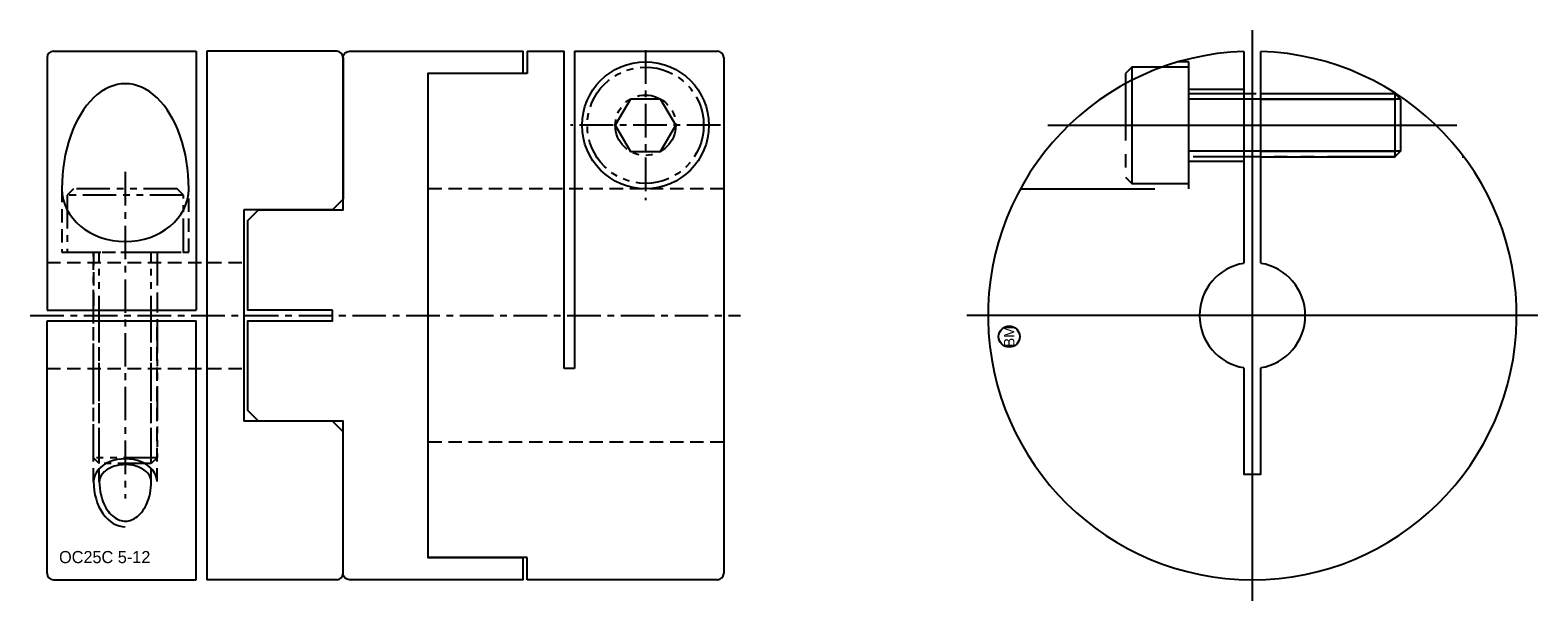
# Model space of a CAD drawing. Extents: x -10.1 to 61.2, y -13.5 to 13.5.
import ezdxf
from ezdxf.enums import TextEntityAlignment as Align

# ---------------------------------------------------------------- set-up
doc = ezdxf.new("R2010")
doc.units = 0
doc.header["$MEASUREMENT"] = 0
for name, pattern in [('CENTER', [50.8, 31.75, -6.35, 6.35, -6.35]), ('HIDDEN', [9.525, 6.35, -3.175]), ('PHANTOM', [63.5, 31.75, -6.35, 6.35, -6.35, 6.35, -6.35])]:
    doc.linetypes.add(name, pattern=pattern)
doc.layers.get('0').update_dxf_attribs({"linetype": 'CONTINUOUS'})
for name, color, linetype in [('BOM', 6, 'CONTINUOUS'), ('CENTER', 1, 'CENTER'), ('HIDDEN', 2, 'HIDDEN'), ('PHANTOM', 6, 'PHANTOM'), ('THIN', 3, 'CONTINUOUS')]:
    doc.layers.add(name, color=color, linetype=linetype)

# ---------------------------------------------------------------- blocks, each defined once
blk = doc.blocks.new('MCLBM2')
blk.add_circle((0, 0), 0.5)
blk.add_text('BM', height=0.5).set_placement((0, 0), align=Align.MIDDLE)
at = {"flags": 1}
for tag, p in [('NAME', (0, -1)), ('ENAME', (0, -2)), ('SPEC', (0, -3)), ('MATERIAL', (0, -4)), ('QTY', (0, -5)), ('WEIGHT', (0, -6)), ('PRICE', (0, -7)), ('REMARK', (0, -8)), ('USER1', (0, -9)), ('USER2', (0, -10)), ('USER3', (0, -11)), ('USER4', (0, -12)), ('USER5', (0, -13)), ('USER6', (0, -14))]:
    blk.add_attdef(tag, p, '', height=0.5, dxfattribs=at)

msp = doc.modelspace()

# ---------------------------------------------------------------- linework, layer by layer
at = {"ltscale": 0.1}
for p, q in [((-9.3, 12.2), (-9.3, 0.25)), ((-9, 12.5), (-2.25, 12.5)), ((-2.25, 12.5), (-2.25, 0.25)), ((-1.75, 12.5), (-1.75, -12.5)), ((4.4, 12.5), (-1.75, 12.5)), ((4.7, 12.2), (4.7, 5.5)), ((13.4, 12.5), (13.4, 11.455)), ((13.4, 12.5), (15.15, 12.5)), ((15.15, -2.5), (15.15, 12.5)), ((15.65, 12.5), (22.4, 12.5)), ((15.65, 12.5), (15.65, -2.5)), ((22.7, 12.2), (22.7, -12.2)), ((8.7, 11.455), (8.7, -11.455)), ((13.4, 11.455), (8.7, 11.455)), ((0, 5), (0, -5)), ((4.2, 5), (0, 5)), ((4.7, 5.5), (4.2, 5)), ((-9.3, 0.25), (-2.25, 0.25)), ((-9.3, -12.2), (-9.3, -0.25)), ((-9.3, -0.25), (-2.25, -0.25)), ((-2.25, -12.5), (-2.25, -0.25)), ((15.65, -2.5), (15.15, -2.5)), ((4.2, -5), (0, -5)), ((4.7, -5.5), (4.2, -5)), ((4.7, -12.2), (4.7, -5.5)), ((13.4, -11.455), (8.7, -11.455)), ((13.4, -12.5), (13.4, -11.455)), ((-9, -12.5), (-2.25, -12.5)), ((4.4, -12.5), (-1.75, -12.5)), ((22.4, -12.5), (13.4, -12.5))]:
    msp.add_line(p, q, dxfattribs=at)
for p, q in [((47.3, 12.494), (47.3, 2.468)), ((48.1, 2.468), (48.1, 12.494))]:
    msp.add_line(p, q)
msp.add_lwpolyline([(4.2, 0.25), (0.2, 0.25), (0.2, 4.5), (0.7, 5), (4.7, 5), (4.7, 12.2, -0.414214), (5, 12.5), (13.2, 12.5), (13.2, 11.455), (8.7, 11.455), (8.7, -11.455), (13.2, -11.455), (13.2, -12.5), (5, -12.5, -0.414214), (4.7, -12.2), (4.7, -5), (0.7, -5), (0.2, -4.5), (0.2, -0.25), (4.2, -0.25)], format="xyb", close=True, dxfattribs=at)
msp.add_lwpolyline([(47.3, -2.468), (47.3, -7.5), (48.1, -7.5), (48.1, -2.468)])
msp.add_circle((19, 9), 3, dxfattribs=at)
for centre, start, end in [((-9, 12.2), 90, 180), ((4.4, 12.2), 0, 90), ((22.4, 12.2), 0, 90), ((-9, -12.2), 180, 270), ((4.4, -12.2), 270, 0), ((22.4, -12.2), 270, 0)]:
    msp.add_arc(centre, 0.3, start, end, dxfattribs=at)
for radius, start, end in [(12.5, 91.83378, 88.16622), (2.5, 99.2069, 260.7931), (2.5, 279.2069, 80.7931)]:
    msp.add_arc((47.7, 0), radius, start, end)
for major_axis, ratio, start_param, end_param in [((0, 4.977), 0.602744, 4.712389, 7.853982), ((3, 0), 0.82954, 3.141593, 6.283185)]:
    msp.add_ellipse((-5.6, 5.989), major_axis=major_axis, ratio=ratio, start_param=start_param, end_param=end_param, dxfattribs=at)
for points, knots in [([(-4.371, -7.855), (-4.371, -7.74), (-4.41, -7.622), (-4.585, -7.392), (-4.722, -7.282), (-5.071, -7.12), (-5.281, -7.068), (-5.712, -7.044), (-5.933, -7.071), (-6.321, -7.194), (-6.487, -7.29), (-6.722, -7.509), (-6.791, -7.629), (-6.825, -7.782), (-6.829, -7.818), (-6.829, -7.855)], [0, 0, 0, 0, 0.497201, 0.497201, 0.994403, 0.994403, 1.491604, 1.491604, 1.988806, 1.988806, 2.486007, 2.486007, 2.983209, 2.983209, 3.141593, 3.141593, 3.141593, 3.141593]), ([(-6.829, -7.855), (-6.829, -8.065), (-6.806, -8.274), (-6.687, -8.781), (-6.56, -9.059), (-6.242, -9.478), (-6.054, -9.618), (-5.68, -9.749), (-5.492, -9.745), (-5.118, -9.6), (-4.931, -9.453), (-4.619, -9.021), (-4.497, -8.737), (-4.391, -8.241), (-4.371, -8.048), (-4.371, -7.855)], [1.570796, 1.570796, 1.570796, 1.570796, 1.892334, 1.892334, 2.397123, 2.397123, 2.901912, 2.901912, 3.406701, 3.406701, 3.911489, 3.911489, 4.416278, 4.416278, 4.712389, 4.712389, 4.712389, 4.712389])]:
    msp.add_open_spline(points, degree=3, knots=knots, dxfattribs=at)
at = {"layer": 'CENTER'}
for p, q in [((47.7, -13.5), (47.7, 13.5)), ((38.025, 9), (57.375, 9)), ((61.2, 0), (34.2, 0))]:
    msp.add_line(p, q, dxfattribs=at)
at = {"layer": 'CENTER', "ltscale": 0.05}
for p, q in [((19, 12.55), (19, 5.45)), ((22.55, 9), (15.45, 9)), ((-5.6, 6.789), (-5.6, -8.655)), ((-10.1, 0), (23.5, 0))]:
    msp.add_line(p, q, dxfattribs=at)
at = {"layer": 'HIDDEN'}
for p, q in [((44.7, 10.7), (47.3, 10.7)), ((48.1, 10.5), (54.482, 10.5)), ((48.1, 10.229), (54.884, 10.229)), ((44.7, 7.3), (47.3, 7.3)), ((48.1, 7.771), (57.491, 7.771)), ((48.1, 7.5), (57.7, 7.5))]:
    msp.add_line(p, q, dxfattribs=at)
at = {"layer": 'HIDDEN', "ltscale": 0.1}
for p, q in [((-8.6, 5.989), (-8.6, 3)), ((-2.6, 3), (-2.6, 5.989)), ((22.7, 6), (8.7, 6)), ((-8.6, 3), (-2.6, 3)), ((-7.1, 3), (-7.1, 0.25)), ((-4.1, 3), (-4.1, 0.25)), ((-9.3, 2.5), (0, 2.5)), ((-7.1, -7.855), (-7.1, -0.25)), ((-6.829, -7.855), (-6.829, -0.25)), ((-4.371, -7.855), (-4.371, -0.25)), ((-4.1, -7.855), (-4.1, -0.25)), ((-9.3, -2.5), (0, -2.5)), ((22.7, -6), (8.7, -6))]:
    msp.add_line(p, q, dxfattribs=at)
at = {"layer": 'HIDDEN'}
msp.add_lwpolyline([(36.734, 6), (44.7, 6), (44.7, 12), (44.2, 12)], dxfattribs=at)
at = {"layer": 'PHANTOM'}
for p, q in [((42, 11.75), (42, 6.25)), ((54.7, 10.229), (44.7, 10.229)), ((54.429, 10.5), (54.429, 7.5)), ((54.7, 7.771), (44.7, 7.771))]:
    msp.add_line(p, q, dxfattribs=at)
at = {"layer": 'PHANTOM', "ltscale": 0.05}
for p, q in [((-2.85, 5.7), (-8.35, 5.7)), ((-6.829, -7), (-6.829, 3)), ((-4.371, -7), (-4.371, 3)), ((-4.1, -6.729), (-7.1, -6.729))]:
    msp.add_line(p, q, dxfattribs=at)
at = {"layer": 'PHANTOM', "ltscale": 0.1}
msp.add_lwpolyline([(44.7, 11.75), (42, 11.75), (41.7, 11.45), (41.7, 6.55), (42, 6.25), (44.7, 6.25)], close=True, dxfattribs=at)
at = {"layer": 'PHANTOM', "ltscale": 0.05}
for points in [[(20.43, 9), (19.715, 10.238), (18.285, 10.238), (17.57, 9), (18.285, 7.762), (19.715, 7.762)], [(-2.85, 3), (-2.85, 5.7), (-3.15, 6), (-8.05, 6), (-8.35, 5.7), (-8.35, 3)]]:
    msp.add_lwpolyline(points, close=True, dxfattribs=at)
at = {"layer": 'PHANTOM', "ltscale": 0.1}
msp.add_lwpolyline([(44.7, 10.5), (54.429, 10.5), (54.7, 10.229), (54.7, 7.771), (54.429, 7.5), (44.7, 7.5)], dxfattribs=at)
at = {"layer": 'PHANTOM', "ltscale": 0.05}
msp.add_lwpolyline([(-4.1, 3), (-4.1, -6.729), (-4.371, -7), (-6.829, -7), (-7.1, -6.729), (-7.1, 3)], dxfattribs=at)
for radius in [2.75, 1.43]:
    msp.add_circle((19, 9), radius, dxfattribs=at)
at = {"layer": 'THIN', "ltscale": 0.1}
for major_axis, ratio, start_param in [((1.5, 0), 0.715038, 0), ((0, 2.145), 0.699264, 1.570796)]:
    msp.add_ellipse((-5.6, -7.855), major_axis=major_axis, ratio=ratio, start_param=start_param, end_param=3.141593, dxfattribs=at)

# ---------------------------------------------------------------- block references
at = {"layer": 'BOM', "rotation": 90}
msp.add_blockref('MCLBM2', (36.2, -1), dxfattribs=at)

# ---------------------------------------------------------------- texts
msp.add_text('OC25C 5-12', height=0.575).set_placement((-8.733, -11.716))

doc.saveas('drawing.dxf')
